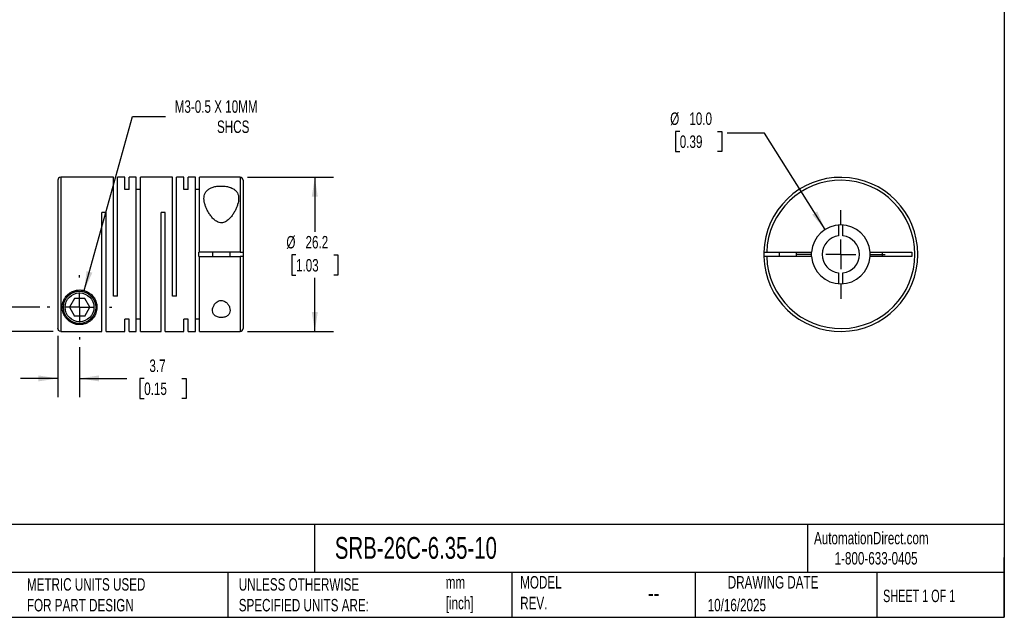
# Model space of a CAD drawing. Header units: millimetres. Extents: x 6 to 273, y 6 to 210.
# Tile 2 of 3: x 106 to 273, y 6 to 108. Entities that reach past the tile are written whole.
import ezdxf

# ---------------------------------------------------------------- set-up
doc = ezdxf.new("R2010")
doc.units = ezdxf.units.MM
doc.linetypes.add('SLD-Center', pattern=[19.05, 15.24, -1.27, 1.27, -1.27])
doc.linetypes.add('SLD-Solid', pattern=[0])
doc.layers.add('CENTER', color=40, linetype='SLD-Center')
doc.layers.add('DIMENSIONS', color=140, linetype='SLD-Solid', lineweight=25)
doc.layers.add('TEXT', color=140, linetype='SLD-Solid', lineweight=25)
doc.styles.add('SLDTEXTSTYLE0', font='TXT', dxfattribs={"width": 0.7})
doc.styles.add('SLDTEXTSTYLE1', font='TXT', dxfattribs={"width": 0.65})
doc.dimstyles.new('SLDDIMSTYLE0', dxfattribs={"dimtxt": 2.158008, "dimasz": 3.302, "dimexe": 0, "dimexo": 0.0625, "dimgap": 0.539502, "dimtad": 0, "dimtih": 1, "dimtoh": 1, "dimdec": 1, "dimrnd": 1e-09, "dimzin": 12, "dimdsep": 46, "dimtxsty": 'SLDTEXTSTYLE0', "dimsah": 1, "dimcen": 0.09, "dimadec": 0, "dimazin": 3, "dimtfac": 1, "dimtdec": 1, "dimtmove": 0, "dimatfit": 0, "dimfxl": 0, "dimfrac": 2, "dimtolj": 1, "dimtzin": 12, "dimarcsym": 0})
doc.dimstyles.new('SLDDIMSTYLE1', dxfattribs={"dimtxt": 2.158008, "dimasz": 3.302, "dimexe": 0, "dimexo": 0.0625, "dimgap": 0.539502, "dimtad": 0, "dimtih": 1, "dimtoh": 1, "dimdec": 1, "dimrnd": 1e-09, "dimzin": 12, "dimdsep": 46, "dimtxsty": 'SLDTEXTSTYLE0', "dimsah": 1, "dimcen": 0, "dimadec": 0, "dimazin": 3, "dimtfac": 1, "dimtdec": 1, "dimtofl": 0, "dimtmove": 0, "dimatfit": 3, "dimfxl": 0, "dimfrac": 2, "dimtolj": 1, "dimtzin": 12, "dimarcsym": 0})
doc.dimstyles.new('SLDDIMSTYLE2', dxfattribs={"dimtxt": 2.158008, "dimasz": 3.302, "dimexe": 0, "dimexo": 0.0625, "dimgap": 0.539502, "dimtad": 0, "dimtih": 1, "dimtoh": 1, "dimdec": 1, "dimrnd": 1e-09, "dimzin": 12, "dimdsep": 46, "dimtxsty": 'SLDTEXTSTYLE0', "dimsah": 1, "dimcen": 0.09, "dimadec": 0, "dimazin": 3, "dimtfac": 1, "dimtdec": 1, "dimtofl": 0, "dimtmove": 0, "dimatfit": 3, "dimfxl": 0, "dimfrac": 2, "dimtolj": 1, "dimtzin": 12, "dimarcsym": 0})
doc.dimstyles.new('SLDDIMSTYLE3', dxfattribs={"dimtxt": 2.158008, "dimasz": 3.302, "dimexe": 0, "dimexo": 0.0625, "dimgap": 0.539502, "dimtad": 0, "dimtih": 1, "dimtoh": 1, "dimdec": 1, "dimrnd": 1e-09, "dimzin": 4, "dimdsep": 46, "dimtxsty": 'SLDTEXTSTYLE0', "dimsah": 1, "dimcen": 0, "dimadec": 0, "dimazin": 1, "dimtfac": 1, "dimtdec": 1, "dimtofl": 0, "dimtmove": 0, "dimatfit": 3, "dimfxl": 0, "dimfrac": 2, "dimtolj": 1, "dimtzin": 12, "dimarcsym": 0})

# ---------------------------------------------------------------- blocks, each defined once
blk = doc.blocks.new('_D')
at = {"layer": 'DIMENSIONS'}
for p, q in [((112.1, 54.19), (112.1, 43.79)), ((115.8, 52.29), (115.8, 43.79)), ((112.1, 46.96), (105.75, 46.96)), ((115.8, 46.96), (123.86, 46.96)), ((126.79, 46.96), (126.06, 46.96)), ((126.06, 46.96), (126.06, 43.53)), ((133.2, 46.96), (133.92, 46.96)), ((133.92, 46.96), (133.92, 43.53)), ((126.06, 43.53), (126.79, 43.53)), ((133.92, 43.53), (133.2, 43.53))]:
    blk.add_line(p, q, dxfattribs=at)
for points in [[(112.1, 46.96), (108.8, 47.47), (108.8, 46.46)], [(115.8, 46.96), (119.11, 46.46), (119.11, 47.47)]]:
    blk.add_solid(points, dxfattribs=at)
at = {"layer": 'DIMENSIONS', "char_height": 2.117, "attachment_point": 1, "style": 'SLDTEXTSTYLE0'}
for s, insert in [('3.7', (127.68, 50.18)), ('0.15', (126.79, 46.26))]:
    blk.add_mtext(s, dxfattribs=dict(at, insert=insert))
blk = doc.blocks.new('_D_1')
at = {"layer": 'DIMENSIONS'}
for p, q in [((84.77, 67.97), (84.05, 67.97)), ((84.05, 67.97), (84.05, 64.54)), ((91.18, 67.97), (91.91, 67.97)), ((91.91, 67.97), (91.91, 64.54)), ((95.07, 67.97), (101.42, 67.97)), ((101.42, 67.97), (101.42, 59.05)), ((84.05, 64.54), (84.77, 64.54)), ((91.91, 64.54), (91.18, 64.54)), ((109.04, 59.05), (98.25, 59.05)), ((111.33, 54.96), (98.25, 54.96)), ((101.42, 54.96), (101.42, 48.61))]:
    blk.add_line(p, q, dxfattribs=at)
for points in [[(101.42, 59.05), (101.93, 62.35), (100.92, 62.35)], [(101.42, 54.96), (100.92, 51.65), (101.93, 51.65)]]:
    blk.add_solid(points, dxfattribs=at)
at = {"layer": 'DIMENSIONS', "char_height": 2.117, "attachment_point": 1, "style": 'SLDTEXTSTYLE0'}
for s, insert in [('4.1', (85.67, 71.18)), ('0.16', (84.77, 67.26))]:
    blk.add_mtext(s, dxfattribs=dict(at, insert=insert))
blk = doc.blocks.new('_D_2')
at = {"layer": 'DIMENSIONS'}
for p, q in [((116.59, 61.89), (124.83, 91.51)), ((124.83, 91.51), (130.39, 91.51))]:
    blk.add_line(p, q, dxfattribs=at)
blk.add_solid([(116.59, 61.89), (117.97, 64.94), (116.99, 65.21)], dxfattribs=at)
at = {"layer": 'DIMENSIONS', "attachment_point": 1, "style": 'SLDTEXTSTYLE0'}
for s, insert, char_height in [('M3-0.5 X 10MM', (131.98, 94.24), 2.1167), ('SHCS', (139.17, 90.81), 2.117)]:
    blk.add_mtext(s, dxfattribs=dict(at, insert=insert, char_height=char_height))
blk = doc.blocks.new('_D_3')
at = {"layer": 'DIMENSIONS'}
for p, q in [((144.37, 81.15), (158.98, 81.15)), ((155.8, 81.15), (155.8, 71.88)), ((152.6, 67.97), (151.87, 67.97)), ((151.87, 67.97), (151.87, 64.54)), ((159.01, 67.97), (159.73, 67.97)), ((159.73, 67.97), (159.73, 64.54)), ((151.87, 64.54), (152.6, 64.54)), ((155.8, 54.95), (155.8, 64.05)), ((159.73, 64.54), (159.01, 64.54)), ((144.37, 54.95), (158.98, 54.95))]:
    blk.add_line(p, q, dxfattribs=at)
for points in [[(155.8, 81.15), (155.29, 77.85), (156.31, 77.85)], [(155.8, 54.95), (156.31, 58.25), (155.29, 58.25)]]:
    blk.add_solid(points, dxfattribs=at)
at = {"layer": 'DIMENSIONS', "char_height": 2.117, "attachment_point": 1, "style": 'SLDTEXTSTYLE0'}
for s, insert in [('%%c', (150.97, 71.18)), ('26.2', (154.22, 71.18)), ('1.03', (152.6, 67.26))]:
    blk.add_mtext(s, dxfattribs=dict(at, insert=insert))
blk = doc.blocks.new('SW_CENTERMARKSYMBOL_0')
at = {"layer": 'CENTER', "color": 0}
for p, q in [((0, 5.08), (0, 5.49)), ((0, 0), (0, 2.54)), ((-5.08, 0), (-5.49, 0)), ((0, 0), (-2.54, 0)), ((0, 0), (0, -2.54)), ((0, 0), (2.54, 0)), ((5.08, 0), (5.49, 0)), ((0, -5.08), (0, -5.49))]:
    blk.add_line(p, q, dxfattribs=at)
blk = doc.blocks.new('_D_4')
at = {"layer": 'DIMENSIONS'}
for p, q in [((217.86, 88.97), (217.13, 88.97)), ((217.13, 88.97), (217.13, 85.54)), ((224.27, 88.97), (224.99, 88.97)), ((224.99, 88.97), (224.99, 85.54)), ((232.25, 88.66), (225.9, 88.66)), ((242.57, 72.28), (232.25, 88.66)), ((217.13, 85.54), (217.86, 85.54)), ((224.99, 85.54), (224.27, 85.54))]:
    blk.add_line(p, q, dxfattribs=at)
blk.add_solid([(242.57, 72.28), (241.24, 75.35), (240.38, 74.8)], dxfattribs=at)
at = {"layer": 'DIMENSIONS', "char_height": 2.117, "attachment_point": 1, "style": 'SLDTEXTSTYLE0'}
for s, insert in [('%%c', (216.23, 92.18)), ('10.0', (219.49, 92.18)), ('0.39', (217.86, 88.27))]:
    blk.add_mtext(s, dxfattribs=dict(at, insert=insert))
blk = doc.blocks.new('SW_CENTERMARKSYMBOL_1')
at = {"layer": 'CENTER', "color": 0}
for p, q in [((0, 5.08), (0, 7.54)), ((0, 0), (0, 2.54)), ((-5.08, 0), (-7.54, 0)), ((0, 0), (-2.54, 0)), ((0, 0), (0, -2.54)), ((0, 0), (2.54, 0)), ((5.08, 0), (7.54, 0)), ((0, -5.08), (0, -7.54))]:
    blk.add_line(p, q, dxfattribs=at)

msp = doc.modelspace()

# ---------------------------------------------------------------- linework, layer by layer
for p, q in [((112.1, 80.65), (112.1, 55.46)), ((121.55, 81.15), (112.6, 81.15)), ((112.6, 81.15), (112.6, 54.96)), ((121.55, 60.95), (121.55, 81.15)), ((123.5, 81.15), (122.26, 81.15)), ((122.26, 60.95), (122.26, 81.15)), ((123.5, 79.06), (123.5, 81.15)), ((125.45, 81.15), (124.21, 81.15)), ((124.21, 79.06), (124.21, 81.15)), ((125.45, 54.95), (125.45, 81.15)), ((131.6, 81.15), (126.16, 81.15)), ((126.16, 54.95), (126.16, 81.15)), ((131.6, 60.95), (131.6, 81.15)), ((133.55, 81.15), (132.31, 81.15)), ((132.31, 60.95), (132.31, 81.15)), ((133.55, 79.06), (133.55, 81.15)), ((135.5, 81.15), (134.26, 81.15)), ((134.26, 79.06), (134.26, 81.15)), ((135.5, 54.95), (135.5, 81.15)), ((143.1, 81.15), (136.21, 81.15)), ((136.21, 68.43), (136.21, 81.15)), ((143.1, 81.15), (143.1, 68.43)), ((143.6, 80.65), (143.6, 68.43)), ((124.21, 79.06), (123.5, 79.06)), ((126.16, 79.06), (125.45, 79.06)), ((134.26, 79.06), (133.55, 79.06)), ((136.21, 79.06), (135.5, 79.06)), ((120.31, 75.15), (119.6, 75.15)), ((119.6, 54.96), (119.6, 75.15)), ((120.31, 54.95), (120.31, 75.15)), ((130.36, 75.15), (129.65, 75.15)), ((129.65, 54.95), (129.65, 75.15)), ((130.36, 54.95), (130.36, 75.15)), ((244.86, 73.04), (244.86, 71.2)), ((245.61, 71.2), (245.61, 73.04)), ((136.1, 67.68), (136.1, 68.43)), ((136.21, 68.43), (136.1, 68.43)), ((136.1, 67.68), (136.21, 67.68)), ((143.1, 68.43), (136.21, 68.43)), ((136.21, 54.95), (136.21, 67.68)), ((136.21, 67.68), (143.1, 67.68)), ((138.4, 68.43), (138.4, 67.68)), ((141.4, 67.68), (141.4, 68.43)), ((143.1, 67.68), (143.1, 54.95)), ((143.6, 68.43), (143.6, 67.68)), ((143.6, 67.68), (143.6, 55.45)), ((232.64, 68.43), (240.25, 68.43)), ((240.25, 67.68), (232.64, 67.68)), ((234.74, 68.43), (234.74, 67.68)), ((237.74, 67.68), (237.74, 68.43)), ((240.24, 68.05), (240.25, 68.43)), ((240.25, 67.68), (240.24, 68.05)), ((250.22, 68.43), (257.34, 68.43)), ((257.34, 67.68), (250.22, 67.68)), ((252.34, 67.68), (252.34, 68.43)), ((257.34, 68.43), (257.34, 67.68)), ((244.86, 64.9), (244.86, 63.07)), ((245.61, 63.07), (245.61, 64.9)), ((114.94, 60.55), (114.07, 59.05)), ((116.67, 60.55), (114.94, 60.55)), ((117.54, 59.05), (116.67, 60.55)), ((122.26, 60.95), (121.55, 60.95)), ((132.31, 60.95), (131.6, 60.95)), ((114.07, 59.05), (114.94, 57.55)), ((116.67, 57.55), (117.54, 59.05)), ((116.67, 57.55), (114.94, 57.55)), ((124.21, 57.04), (123.5, 57.04)), ((123.5, 54.95), (123.5, 57.04)), ((124.21, 54.95), (124.21, 57.04)), ((126.16, 57.04), (125.45, 57.04)), ((134.26, 57.04), (133.55, 57.04)), ((133.55, 54.95), (133.55, 57.04)), ((134.26, 54.95), (134.26, 57.04)), ((136.21, 57.04), (135.5, 57.04)), ((112.6, 54.96), (119.6, 54.96)), ((120.31, 54.95), (123.5, 54.95)), ((124.21, 54.95), (125.45, 54.95)), ((126.16, 54.95), (129.65, 54.95)), ((130.36, 54.95), (133.55, 54.95)), ((134.26, 54.95), (135.5, 54.95)), ((136.21, 54.95), (143.1, 54.95))]:
    msp.add_line(p, q)
for radius in [2.75, 2.45]:
    msp.add_circle((115.8, 59.05), radius)
for centre, radius, start, end in [((112.6, 80.65), 0.5, 90, 180), ((143.1, 80.65), 0.5, 0, 90), ((245.24, 68.05), 13.1, 181.6404, 178.3596), ((245.24, 68.05), 12.6, 181.7055, 178.2945), ((245.24, 68.05), 5, 4.3012, 175.6988), ((245.24, 68.05), 3.17, 96.7831, 263.2169), ((245.24, 68.05), 3.17, 276.7831, 83.2169), ((245.24, 68.05), 13.1, 178.3596, 181.6404), ((245.24, 68.05), 5, 184.3012, 355.6988), ((245.24, 68.05), 5, 355.6988, 4.3012), ((143.1, 55.45), 0.5, 270, 0)]:
    msp.add_arc(centre, radius, start, end)
for points, knots in [([(142.85, 77.57), (142.85, 77.9), (142.79, 78.22), (142.57, 78.63), (142.48, 78.76), (142.25, 79), (142.11, 79.11), (141.78, 79.3), (141.6, 79.38), (141.2, 79.51), (140.99, 79.57), (140.53, 79.64), (140.29, 79.66), (139.81, 79.67), (139.56, 79.67), (139.09, 79.62), (138.87, 79.58), (138.44, 79.47), (138.24, 79.4), (137.89, 79.23), (137.73, 79.13), (137.47, 78.91), (137.36, 78.79), (137.08, 78.4), (136.99, 78.1), (136.94, 77.46), (136.97, 77.12), (137.1, 76.59), (137.16, 76.41), (137.29, 76.05), (137.37, 75.87), (137.54, 75.51), (137.64, 75.33), (137.86, 74.97), (137.98, 74.79), (138.24, 74.44), (138.38, 74.27), (138.7, 73.95), (138.88, 73.8), (139.28, 73.55), (139.5, 73.46), (139.87, 73.41), (139.99, 73.42), (140.23, 73.45), (140.34, 73.49), (140.56, 73.58), (140.67, 73.63), (140.86, 73.76), (140.96, 73.83), (141.22, 74.05), (141.38, 74.21), (141.66, 74.55), (141.79, 74.73), (142.03, 75.09), (142.14, 75.27), (142.33, 75.63), (142.42, 75.81), (142.57, 76.18), (142.63, 76.36), (142.79, 76.89), (142.85, 77.24), (142.85, 77.57)], [0, 0, 0, 0, 0.0625, 0.0625, 0.09375, 0.09375, 0.125, 0.125, 0.15625, 0.15625, 0.1875, 0.1875, 0.21875, 0.21875, 0.25, 0.25, 0.28125, 0.28125, 0.3125, 0.3125, 0.34375, 0.34375, 0.375, 0.375, 0.4375, 0.4375, 0.5, 0.5, 0.53125, 0.53125, 0.5625, 0.5625, 0.59375, 0.59375, 0.625, 0.625, 0.65625, 0.65625, 0.6875, 0.6875, 0.71875, 0.71875, 0.734375, 0.734375, 0.75, 0.75, 0.765625, 0.765625, 0.78125, 0.78125, 0.8125, 0.8125, 0.84375, 0.84375, 0.875, 0.875, 0.90625, 0.90625, 0.9375, 0.9375, 1, 1, 1, 1]), ([(143.1, 68.43), (143.24, 68.43), (143.37, 68.43), (143.55, 68.43), (143.6, 68.43), (143.6, 68.43)], [0, 0, 0, 0, 0.5, 0.5, 1, 1, 1, 1]), ([(143.6, 67.68), (143.6, 67.68), (143.55, 67.68), (143.37, 67.68), (143.24, 67.68), (143.1, 67.68)], [0, 0, 0, 0, 0.5, 0.5, 1, 1, 1, 1]), ([(232.14, 68.43), (232.14, 68.43), (232.2, 68.43), (232.38, 68.43), (232.51, 68.43), (232.64, 68.43)], [0, 0, 0, 0, 0.5, 0.5, 1, 1, 1, 1]), ([(232.64, 67.68), (232.51, 67.68), (232.38, 67.68), (232.2, 67.68), (232.14, 67.68), (232.14, 67.68)], [0, 0, 0, 0, 0.5, 0.5, 1, 1, 1, 1]), ([(112.85, 59.05), (112.85, 58.7), (112.92, 58.37), (113.07, 57.92), (113.14, 57.78), (113.29, 57.5), (113.38, 57.37), (113.66, 57), (113.89, 56.78), (114.32, 56.49), (114.48, 56.41), (114.83, 56.26), (115.03, 56.2), (115.36, 56.13), (115.47, 56.12), (115.71, 56.1), (115.83, 56.1), (116.07, 56.11), (116.19, 56.12), (116.42, 56.16), (116.52, 56.19), (116.82, 56.27), (117, 56.35), (117.32, 56.52), (117.47, 56.61), (117.73, 56.81), (117.85, 56.92), (118.07, 57.15), (118.16, 57.27), (118.43, 57.67), (118.56, 57.95), (118.69, 58.42), (118.72, 58.59), (118.76, 58.93), (118.76, 59.1), (118.72, 59.63), (118.62, 60.01), (118.35, 60.55), (118.24, 60.73), (117.97, 61.07), (117.81, 61.23), (117.45, 61.51), (117.25, 61.63), (116.82, 61.83), (116.6, 61.9), (116.12, 61.99), (115.88, 62.01), (115.4, 61.98), (115.16, 61.94), (114.82, 61.83), (114.71, 61.79), (114.49, 61.7), (114.39, 61.64), (114.09, 61.46), (113.91, 61.33), (113.59, 61.02), (113.46, 60.85), (113.23, 60.5), (113.13, 60.32), (112.91, 59.77), (112.85, 59.4), (112.85, 59.05)], [0, 0, 0, 0, 0.0625, 0.0625, 0.09375, 0.09375, 0.125, 0.125, 0.1875, 0.1875, 0.21875, 0.21875, 0.25, 0.25, 0.265625, 0.265625, 0.28125, 0.28125, 0.296875, 0.296875, 0.3125, 0.3125, 0.34375, 0.34375, 0.375, 0.375, 0.40625, 0.40625, 0.4375, 0.4375, 0.5, 0.5, 0.53125, 0.53125, 0.5625, 0.5625, 0.625, 0.625, 0.65625, 0.65625, 0.6875, 0.6875, 0.71875, 0.71875, 0.75, 0.75, 0.78125, 0.78125, 0.8125, 0.8125, 0.828125, 0.828125, 0.84375, 0.84375, 0.875, 0.875, 0.90625, 0.90625, 0.9375, 0.9375, 1, 1, 1, 1]), ([(141.4, 58.53), (141.4, 58.7), (141.37, 58.86), (141.26, 59.2), (141.18, 59.36), (141.02, 59.6), (140.95, 59.68), (140.82, 59.82), (140.74, 59.89), (140.56, 60.02), (140.47, 60.08), (140.26, 60.17), (140.14, 60.2), (139.91, 60.22), (139.79, 60.22), (139.56, 60.17), (139.45, 60.13), (139.15, 59.97), (138.99, 59.83), (138.73, 59.53), (138.63, 59.36), (138.48, 59.03), (138.43, 58.86), (138.39, 58.53), (138.4, 58.37), (138.48, 58.06), (138.56, 57.92), (138.73, 57.73), (138.8, 57.66), (138.95, 57.56), (139.04, 57.51), (139.32, 57.38), (139.55, 57.33), (139.9, 57.31), (140.02, 57.31), (140.26, 57.34), (140.37, 57.36), (140.58, 57.42), (140.68, 57.46), (140.86, 57.55), (140.94, 57.61), (141.15, 57.78), (141.25, 57.92), (141.37, 58.21), (141.4, 58.37), (141.4, 58.53)], [0, 0, 0, 0, 0.0625, 0.0625, 0.125, 0.125, 0.15625, 0.15625, 0.1875, 0.1875, 0.21875, 0.21875, 0.25, 0.25, 0.28125, 0.28125, 0.3125, 0.3125, 0.375, 0.375, 0.4375, 0.4375, 0.5, 0.5, 0.5625, 0.5625, 0.625, 0.625, 0.65625, 0.65625, 0.6875, 0.6875, 0.75, 0.75, 0.78125, 0.78125, 0.8125, 0.8125, 0.84375, 0.84375, 0.875, 0.875, 0.9375, 0.9375, 1, 1, 1, 1]), ([(112.6, 54.96), (112.47, 54.96), (112.34, 55.01), (112.16, 55.2), (112.1, 55.32), (112.1, 55.46)], [0, 0, 0, 0, 0.5, 0.5, 1, 1, 1, 1])]:
    msp.add_open_spline(points, degree=3, knots=knots)
at = {"layer": 'TEXT'}
for p, q in [((273.05, 209.55), (273.05, 6.35)), ((273.05, 22.13), (6.35, 22.13)), ((155.76, 22.13), (155.76, 13.97)), ((239.58, 22.13), (239.58, 13.97)), ((273.05, 6.35), (273.05, 16.51)), ((273.05, 13.97), (6.35, 13.97)), ((141, 13.97), (141, 6.35)), ((189.3, 13.97), (189.3, 6.35)), ((220.47, 13.97), (220.47, 6.35)), ((251.35, 13.97), (251.35, 6.35)), ((6.35, 6.35), (273.05, 6.35))]:
    msp.add_line(p, q, dxfattribs=at)

# ---------------------------------------------------------------- block references
at = {"layer": 'CENTER'}
for name, p in [('SW_CENTERMARKSYMBOL_1', (245.24, 68.05)), ('SW_CENTERMARKSYMBOL_0', (115.8, 59.05))]:
    msp.add_blockref(name, p, dxfattribs=at)

# ---------------------------------------------------------------- texts
at = {"layer": 'TEXT'}
for s, insert, char_height, attachment_point, style in [('AutomationDirect.com', (240.69, 20.88), 2.1167, 1, 'SLDTEXTSTYLE0'), ('SRB-26C-6.35-10', (159.21, 20), 3.7042, 1, 'SLDTEXTSTYLE0'), ('1-800-633-0405', (244.19, 17.44), 2.1167, 1, 'SLDTEXTSTYLE0'), ('MODEL ^JREV.', (190.73, 13.36), 2.1167, 1, 'SLDTEXTSTYLE0'), ('DRAWING DATE', (233.73, 13.36), 2.1167, 2, 'SLDTEXTSTYLE0'), ('METRIC UNITS USED ^JFOR PART DESIGN', (106.85, 13), 2.1167, 1, 'SLDTEXTSTYLE0'), ('UNLESS OTHERWISE ^JSPECIFIED UNITS ARE:', (142.87, 13), 2.1167, 1, 'SLDTEXTSTYLE0'), ('mm^J[inch]', (178.06, 13.36), 2.117, 1, 'SLDTEXTSTYLE0'), ('--', (212.43, 12.08), 3.175, 1, 'SLDTEXTSTYLE0'), ('SHEET 1 OF 1', (252.44, 11.05), 2.1167, 1, 'SLDTEXTSTYLE1'), ('10/16/2025', (222.61, 9.49), 2.117, 1, 'SLDTEXTSTYLE0')]:
    msp.add_mtext(s, dxfattribs=dict(at, insert=insert, char_height=char_height, attachment_point=attachment_point, style=style))

# ---------------------------------------------------------------- dimensions: what is measured, and where the dimension line sits
at = {"layer": 'DIMENSIONS'}
dim = msp.add_diameter_dim_2p(p1=(115.01, 56.21), p2=(116.59, 61.89), text='M3-0.5 X 10MM\\PSHCS', dimstyle='SLDDIMSTYLE1', override={"dimpost": '<>'}, dxfattribs=at)
dim.commit()
dim.dimension.update_dxf_attribs({"geometry": '_D_2', "text_midpoint": (143.14, 91.51), "dimtype": 163})
dim = msp.add_diameter_dim_2p(p1=(247.9, 63.82), p2=(242.57, 72.28), dimstyle='SLDDIMSTYLE3', dxfattribs=at)
dim.commit()
dim.dimension.update_dxf_attribs({"geometry": '_D_4', "text_midpoint": (221.06, 88.66), "dimtype": 163})
dim = msp.add_linear_dim(base=(155.8, 54.95), p1=(143.1, 81.15), p2=(143.1, 54.95), angle=90, text='%%c<>', dimstyle='SLDDIMSTYLE2', dxfattribs=at)
dim.commit()
dim.dimension.update_dxf_attribs({"geometry": '_D_3', "text_midpoint": (155.8, 67.97), "dimtype": 160})
dim = msp.add_linear_dim(base=(101.42, 59.05), p1=(112.6, 54.96), p2=(110.31, 59.05), angle=90, dimstyle='SLDDIMSTYLE0', dxfattribs=at)
dim.commit()
dim.dimension.update_dxf_attribs({"geometry": '_D_1', "text_midpoint": (101.42, 67.97), "dimtype": 160})
dim = msp.add_linear_dim(base=(112.1, 46.96), p1=(115.8, 53.56), p2=(112.1, 55.46), dimstyle='SLDDIMSTYLE0', dxfattribs=at)
dim.commit()
dim.dimension.update_dxf_attribs({"geometry": '_D', "text_midpoint": (129.99, 46.96), "dimtype": 160})

doc.saveas('drawing.dxf')
